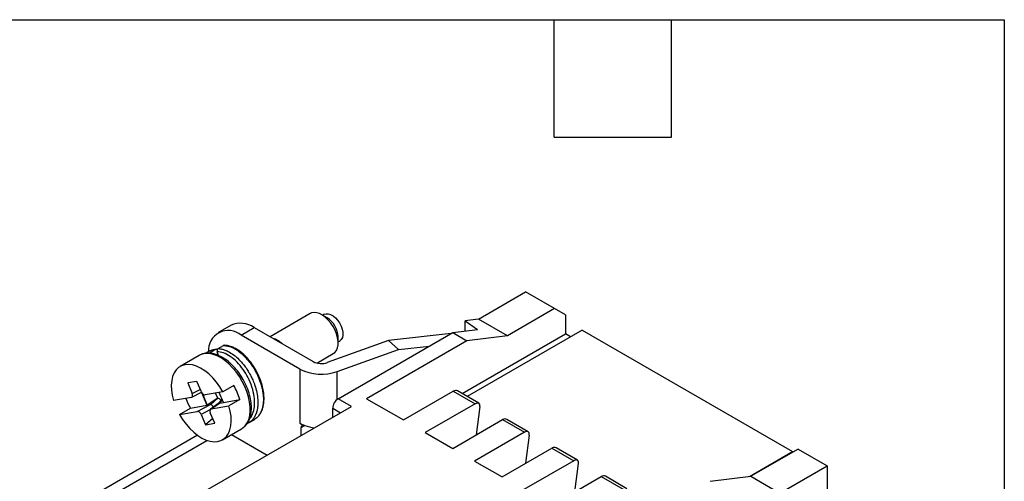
# Model space of a CAD drawing. Header units: millimetres. Extents: x 6 to 273, y 6 to 210.
# Tile 8 of 8: x 209 to 273, y 180 to 210. Entities that reach past the tile are written whole.
import ezdxf

# ---------------------------------------------------------------- set-up
doc = ezdxf.new("R2010")
doc.units = ezdxf.units.MM
doc.linetypes.add('SLD-Solid', pattern=[0])
doc.layers.add('TEXT', color=140, linetype='SLD-Solid', lineweight=25)

msp = doc.modelspace()

# ---------------------------------------------------------------- linework, layer by layer
for p, q in [((238.926, 190.118), (241.985, 191.884)), ((243.87, 190.796), (241.985, 191.884)), ((228.005, 190.473), (225.398, 188.968)), ((228.921, 190.425), (228.816, 190.364)), ((243.87, 190.796), (240.811, 189.03)), ((244.581, 190.385), (243.87, 190.796)), ((229.109, 190.195), (228.755, 190.399)), ((238.926, 190.118), (238.064, 190.011)), ((238.064, 190.011), (238.855, 189.435)), ((238.064, 189.336), (238.064, 190.011)), ((240.811, 189.03), (238.926, 190.118)), ((244.581, 190.385), (244.581, 189.153)), ((222.869, 189.711), (222.02, 189.221)), ((223.52, 189.072), (224.369, 189.562)), ((224.369, 189.562), (228.19, 187.356)), ((229.821, 184.944), (237.254, 189.235)), ((237.16, 189.181), (233.096, 188.728)), ((237.254, 189.235), (238.855, 189.435)), ((237.254, 189.235), (238.179, 188.702)), ((237.865, 185.275), (244.581, 189.153)), ((245.65, 189.398), (238.186, 185.09)), ((244.903, 188.967), (244.581, 189.153)), ((245.65, 189.398), (259.304, 181.516)), ((227.341, 186.866), (223.52, 189.072)), ((233.096, 188.728), (229.117, 187.295)), ((229.816, 188.562), (229.816, 188.97)), ((229.816, 188.632), (229.921, 188.693)), ((238.179, 188.702), (231.67, 184.944)), ((233.096, 188.728), (233.731, 188.141)), ((240.811, 189.03), (238.179, 188.702)), ((221.501, 188.045), (221.247, 187.898)), ((221.298, 187.902), (221.504, 187.95)), ((221.504, 187.95), (221.858, 188.154)), ((221.899, 188.167), (221.516, 188.053)), ((222.058, 187.748), (221.969, 188)), ((222.027, 188.198), (222.381, 188.402)), ((228.44, 187.261), (229.505, 187.875)), ((229.753, 186.707), (233.731, 188.141)), ((233.731, 188.141), (235.747, 188.365)), ((220.798, 187.756), (219.561, 187.042)), ((227.341, 186.866), (227.341, 183.355)), ((229.753, 184.897), (229.753, 186.707)), ((220.651, 186.073), (220.059, 185.968)), ((220.059, 185.968), (220.349, 185.288)), ((220.941, 185.393), (220.651, 186.073)), ((220.319, 185.043), (220.955, 185.363)), ((220.349, 185.288), (220.874, 185.552)), ((220.946, 185.359), (221.303, 184.521)), ((220.987, 185.312), (221.319, 184.535)), ((222.343, 185.397), (221.191, 185.193)), ((222.012, 184.973), (221.867, 185.313)), ((222.369, 184.709), (222.094, 185.353)), ((223.05, 185.806), (222.343, 185.397)), ((234.053, 183.568), (237.29, 185.437)), ((237.29, 185.437), (238.713, 184.616)), ((238.95, 184.649), (237.556, 185.454)), ((220.293, 185.034), (219.141, 184.83)), ((222.012, 184.973), (221.319, 184.535)), ((221.554, 184.564), (222.013, 184.973)), ((221.578, 184.286), (222.127, 184.667)), ((222.013, 184.973), (222.012, 184.973)), ((222.275, 184.93), (222.063, 184.633)), ((222.286, 184.903), (222.115, 184.663)), ((222.127, 184.667), (222.369, 184.709)), ((222.369, 184.709), (223.437, 184.899)), ((223.437, 184.899), (222.73, 184.49)), ((230.692, 184.441), (229.821, 184.944)), ((231.67, 184.944), (234.053, 183.568)), ((219.528, 183.923), (220.235, 184.332)), ((219.528, 183.923), (220.68, 184.127)), ((220.235, 184.332), (221.303, 184.521)), ((220.52, 178.569), (230.692, 184.441)), ((220.68, 184.127), (221.545, 184.564)), ((221.502, 184.216), (220.93, 183.928)), ((221.303, 184.521), (221.545, 184.564)), ((221.319, 184.535), (221.303, 184.521)), ((221.812, 183.352), (221.522, 184.033)), ((222.083, 184.647), (221.542, 184.272)), ((221.578, 184.286), (222.73, 184.49)), ((229.465, 183.733), (229.465, 184.328)), ((229.465, 184.328), (229.981, 184.03)), ((238.713, 184.616), (235.476, 182.747)), ((239.019, 184.439), (238.784, 182.603)), ((220.93, 183.928), (221.22, 183.248)), ((221.681, 183.659), (221.22, 183.248)), ((224.002, 183.386), (223.946, 183.35)), ((224.009, 183.373), (224.363, 183.578)), ((237.254, 181.721), (240.491, 183.589)), ((240.491, 183.589), (241.914, 182.768)), ((242.151, 182.801), (240.757, 183.606)), ((221.22, 183.248), (221.812, 183.352)), ((222.31, 182.279), (223.548, 182.993)), ((223.548, 182.993), (223.58, 183.013)), ((223.919, 183.333), (224.009, 183.373)), ((223.946, 183.35), (223.919, 183.333)), ((227.341, 183.355), (227.622, 183.194)), ((227.409, 183.071), (227.65, 183.21)), ((227.409, 182.546), (227.409, 183.071)), ((227.622, 183.194), (227.65, 183.21)), ((228.258, 183.058), (228.258, 183.036)), ((235.476, 182.747), (237.254, 181.721)), ((241.914, 182.768), (238.677, 180.899)), ((220.694, 182.572), (210.747, 176.83)), ((211.752, 176.73), (221.303, 182.243)), ((222.896, 182.617), (225.214, 181.279)), ((242.22, 182.591), (241.985, 180.756)), ((240.455, 179.873), (243.692, 181.741)), ((243.692, 181.741), (245.115, 180.92)), ((245.352, 180.953), (243.958, 181.758)), ((256.508, 179.902), (259.304, 181.516)), ((259.662, 181.679), (256.603, 179.913)), ((259.304, 181.516), (259.32, 181.482)), ((259.662, 181.679), (261.547, 180.591)), ((238.677, 180.899), (240.455, 179.873)), ((245.115, 180.92), (241.878, 179.051)), ((245.186, 178.908), (245.421, 180.743)), ((258.488, 178.825), (261.547, 180.591)), ((261.547, 180.591), (261.547, 177.962)), ((243.657, 178.025), (246.893, 179.893)), ((246.893, 179.893), (248.316, 179.072)), ((248.553, 179.105), (247.159, 179.91)), ((253.971, 179.585), (256.603, 179.913)), ((256.603, 179.913), (258.488, 178.825))]:
    msp.add_line(p, q)
at = {"flags": 128}
for points in [[(229.505, 187.875), (229.61, 187.956), (229.708, 188.087), (229.776, 188.253), (229.811, 188.449), (229.812, 188.668), (229.779, 188.904), (229.713, 189.148), (229.616, 189.393), (229.492, 189.63), (229.343, 189.854), (229.176, 190.055), (228.996, 190.228), (228.808, 190.367), (228.618, 190.468), (228.432, 190.527), (228.257, 190.543), (228.098, 190.515), (228.005, 190.473)], [(228.921, 190.425), (229.034, 190.466), (229.175, 190.466), (229.329, 190.421), (229.488, 190.333), (229.643, 190.206), (229.786, 190.047), (229.912, 189.863), (230.013, 189.664)], [(230.013, 189.664), (230.084, 189.459), (230.122, 189.26), (230.125, 189.075), (230.092, 188.915), (230.026, 188.787), (229.93, 188.698), (229.921, 188.693)], [(223.58, 183.013), (223.629, 183.046), (223.788, 183.191), (223.918, 183.376), (224.017, 183.596), (224.083, 183.848), (224.114, 184.128), (224.112, 184.429), (224.074, 184.747), (224.003, 185.077), (223.899, 185.412), (223.764, 185.746), (223.601, 186.074), (223.413, 186.389), (223.202, 186.686), (222.973, 186.96), (222.729, 187.205), (222.476, 187.418), (222.217, 187.594), (221.958, 187.731), (221.702, 187.825), (221.455, 187.876), (221.221, 187.882), (221.003, 187.844), (220.823, 187.77)], [(220.823, 187.77), (220.806, 187.761), (220.798, 187.756)], [(222.343, 185.397), (222.144, 185.722), (221.921, 186.027), (221.68, 186.305), (221.424, 186.552), (221.159, 186.762), (220.89, 186.932), (220.621, 187.058), (220.359, 187.138), (220.107, 187.17), (219.872, 187.154), (219.657, 187.09), (219.467, 186.98), (219.304, 186.824), (219.174, 186.628), (219.077, 186.393), (219.016, 186.125), (218.991, 185.829), (219.005, 185.51), (219.055, 185.175), (219.141, 184.83)], [(219.528, 183.923), (219.727, 183.598), (219.95, 183.294), (220.191, 183.016), (220.447, 182.769), (220.712, 182.559), (220.981, 182.389), (221.25, 182.263), (221.512, 182.183), (221.764, 182.151), (221.999, 182.166), (222.214, 182.23), (222.404, 182.341), (222.567, 182.496), (222.697, 182.693), (222.794, 182.928), (222.855, 183.196), (222.88, 183.492), (222.866, 183.811), (222.816, 184.146), (222.73, 184.49)]]:
    msp.add_lwpolyline(points, dxfattribs=at)
for centre, radius, start, end in [((223.489, 188.328), 1.516, 54.53278, 114.15676), ((228.288, 188.905), 1.529, 2.45234, 57.54228), ((222.692, 188.079), 1.293, 50.17523, 184.03387), ((225.22, 187.533), 1.381, 44.64293, 75.36245), ((228.725, 188.403), 1.175, 242.93651, 289.51781), ((228.732, 189.588), 3.056, 242.93651, 289.51781), ((219.097, 183.584), 4.535, 16.8563, 29.33779), ((224.276, 186.595), 4.631, 200.52885, 209.26354), ((230.237, 184.293), 0.773, 122.60548, 177.39452), ((228.395, 185.197), 2.122, 240.22415, 249.44864), ((227.539, 183.092), 0.131, 50.79671, 189.21404), ((228.652, 185.914), 2.883, 249.6659, 262.7531)]:
    msp.add_arc(centre, radius, start, end)
for centre, major_axis, ratio, start_param, end_param in [((221.095, 185.42), (-0.128, 0.215), 0.595885, 1.34945, 2.920246), ((237.339, 184.998), (0.19, 0.469), 0.649816, 6.193125, 6.978442), ((220.196, 185.261), (-0.128, 0.215), 0.595885, 2.920246, 4.491042), ((222.103, 184.736), (-0.115, 0.228), 0.590805, 4.895159, 6.107239), ((222.241, 184.452), (-0.177, 0.179), 0.733095, 5.960413, 6.156237), ((221.712, 184.085), (0.434, 0.578), 0.148801, 0.157842, 0.224879), ((238.664, 184.233), (0.297, 0.409), 0.493605, 5.549773, 7.120569), ((220.776, 183.901), (-0.128, 0.215), 0.595885, 4.491042, 6.061839), ((221.675, 184.06), (-0.128, 0.215), 0.595885, 6.061839, 7.632635), ((220.834, 183.93), (0.725, 0.631), 0.08412, 0.072103, 0.139141), ((221.671, 184.351), (-0.142, 0.208), 0.324559, 4.747019, 5.993713), ((240.54, 183.15), (0.19, 0.469), 0.649816, 6.193125, 6.978442), ((241.865, 182.385), (0.297, 0.409), 0.493605, 5.549773, 7.120569), ((243.741, 181.302), (0.19, 0.469), 0.649816, 6.193125, 6.978442), ((245.066, 180.537), (0.297, 0.409), 0.493605, 5.549773, 7.120569), ((246.942, 179.454), (0.19, 0.469), 0.649816, 6.193125, 6.978442)]:
    msp.add_ellipse(centre, major_axis=major_axis, ratio=ratio, start_param=start_param, end_param=end_param)
for points, knots in [([(223.583, 183.02), (223.649, 183.065), (223.775, 183.152), (223.91, 183.321), (224.002, 183.476), (224.083, 183.657), (224.158, 183.906), (224.2, 184.268), (224.18, 184.701), (224.086, 185.184), (223.914, 185.69), (223.672, 186.187), (223.374, 186.647), (223.038, 187.05), (222.682, 187.38), (222.327, 187.628), (221.99, 187.793), (221.731, 187.87), (221.532, 187.901), (221.378, 187.91), (221.202, 187.898), (221.013, 187.86), (220.891, 187.8), (220.829, 187.77)], [0, 0, 0, 0, 0.04221, 0.08204, 0.111578, 0.133078, 0.180699, 0.236319, 0.296512, 0.360969, 0.427731, 0.493732, 0.559032, 0.623713, 0.686129, 0.745145, 0.800782, 0.850498, 0.872473, 0.899576, 0.927214, 0.962666, 1, 1, 1, 1]), ([(221.46, 187.902), (221.467, 187.913), (221.479, 187.933), (221.496, 187.945), (221.504, 187.95)], [0, 0, 0, 0, 0.5619091, 1, 1, 1, 1]), ([(221.501, 188.044), (221.505, 188.047), (221.536, 188.067), (221.598, 188.094), (221.686, 188.125), (221.772, 188.144), (221.83, 188.151), (221.858, 188.154)], [0, 0, 0, 0, 0.036983, 0.302789, 0.551895, 0.784299, 1, 1, 1, 1]), ([(221.858, 188.154), (221.87, 188.159), (221.895, 188.17), (221.936, 188.164), (221.964, 188.152), (221.975, 188.139), (221.976, 188.138)], [0, 0, 0, 0, 0.321427, 0.642854, 0.964282, 1, 1, 1, 1]), ([(222.027, 188.198), (222.002, 188.184), (221.978, 188.153), (221.955, 188.076), (221.958, 188.032), (221.969, 188)], [0, 0, 0, 0, 0.5, 0.5, 1, 1, 1, 1]), ([(224.074, 183.656), (224.083, 183.664), (224.197, 183.755), (224.32, 184.057), (224.417, 184.536), (224.388, 185.101), (224.246, 185.708), (223.996, 186.312), (223.659, 186.864), (223.26, 187.34), (222.822, 187.708), (222.374, 187.951), (222.103, 187.984), (221.969, 188)], [0, 0, 0, 0, 0.008559, 0.109392, 0.206847, 0.304303, 0.405136, 0.505969, 0.603424, 0.700879, 0.801712, 0.902545, 1, 1, 1, 1]), ([(222.027, 188.198), (222.088, 188.194), (222.218, 188.186), (222.439, 188.128), (222.716, 188.009), (223.04, 187.804), (223.309, 187.569), (223.491, 187.379), (223.595, 187.262), (223.696, 187.138), (223.794, 187.009), (223.888, 186.875), (223.972, 186.746), (224.06, 186.6), (224.138, 186.459), (224.214, 186.305), (224.281, 186.16), (224.35, 185.994), (224.45, 185.719), (224.553, 185.341), (224.602, 184.992), (224.613, 184.763), (224.613, 184.64), (224.608, 184.521), (224.597, 184.405), (224.581, 184.293), (224.559, 184.185), (224.54, 184.114), (224.524, 184.061), (224.503, 183.995), (224.467, 183.904), (224.415, 183.798), (224.356, 183.7), (224.278, 183.596), (224.168, 183.475), (224.064, 183.419), (224.002, 183.386)], [0, 0, 0, 0, 0.0393979, 0.0844306, 0.1350953, 0.2043729, 0.2736506, 0.295877, 0.3181026, 0.3403274, 0.3625514, 0.3847748, 0.4069974, 0.424443, 0.4531435, 0.4717184, 0.4931074, 0.5173103, 0.5443265, 0.6119627, 0.6795963, 0.6989467, 0.718297, 0.7376471, 0.756997, 0.7763467, 0.7956962, 0.8150455, 0.8164165, 0.8263623, 0.8532285, 0.8724957, 0.89565, 0.9226908, 0.9536171, 1, 1, 1, 1]), ([(222.428, 188.413), (222.42, 188.413), (222.404, 188.414), (222.389, 188.406), (222.381, 188.402)], [0, 0, 0, 0, 0.468363, 1, 1, 1, 1]), ([(222.381, 188.402), (222.476, 188.394), (222.686, 188.376), (222.914, 188.283), (223.039, 188.219), (223.039, 188.219), (223.039, 188.219), (223.039, 188.219), (223.039, 188.219), (223.04, 188.219), (223.04, 188.219), (223.041, 188.218), (223.042, 188.217), (223.045, 188.216), (223.055, 188.211), (223.087, 188.194), (223.153, 188.157), (223.261, 188.09), (223.41, 187.985), (223.562, 187.86), (223.676, 187.754), (223.762, 187.669), (223.846, 187.582), (223.952, 187.462), (224.055, 187.337), (224.154, 187.205), (224.249, 187.069), (224.4, 186.834), (224.589, 186.486), (224.745, 186.098), (224.837, 185.8), (224.886, 185.604), (224.918, 185.438), (224.939, 185.303), (224.952, 185.186), (224.963, 185.056), (224.968, 184.905), (224.964, 184.74), (224.948, 184.58), (224.922, 184.429), (224.896, 184.326), (224.877, 184.263), (224.868, 184.235), (224.844, 184.167), (224.793, 184.044), (224.691, 183.869), (224.561, 183.721), (224.443, 183.624), (224.381, 183.59), (224.362, 183.58)], [0, 0, 0, 0, 0.061166, 0.134971, 0.134975, 0.134978, 0.134983, 0.134993, 0.135011, 0.135043, 0.135103, 0.13522, 0.135455, 0.135964, 0.137154, 0.141198, 0.154871, 0.175988, 0.204548, 0.243117, 0.266526, 0.273705, 0.296258, 0.318812, 0.341366, 0.363921, 0.386476, 0.409031, 0.476606, 0.544184, 0.576754, 0.605124, 0.629292, 0.649257, 0.665018, 0.681945, 0.708565, 0.735185, 0.761806, 0.788427, 0.81505, 0.819137, 0.824581, 0.831381, 0.859916, 0.900648, 0.953563, 0.985315, 1, 1, 1, 1]), ([(224.699, 183.893), (224.741, 183.949), (224.839, 184.08), (224.932, 184.333), (224.997, 184.631), (225.017, 184.959), (224.995, 185.326), (224.922, 185.723), (224.802, 186.124), (224.643, 186.512), (224.451, 186.877), (224.232, 187.212), (224.019, 187.481), (223.823, 187.693), (223.636, 187.87), (223.435, 188.032), (223.211, 188.179), (222.969, 188.301), (222.7, 188.394), (222.521, 188.408), (222.428, 188.415)], [0, 0, 0, 0, 0.045213, 0.106489, 0.162638, 0.219618, 0.282689, 0.348123, 0.412378, 0.474996, 0.536559, 0.596451, 0.655349, 0.694768, 0.73421, 0.782039, 0.826542, 0.878169, 0.936325, 1, 1, 1, 1])]:
    msp.add_open_spline(points, degree=3, knots=knots)
at = {"layer": 'TEXT'}
for p, q in [((6.35, 209.55), (273.05, 209.55)), ((243.84, 201.93), (243.84, 209.55)), ((251.46, 201.93), (251.46, 209.55)), ((273.05, 209.55), (273.05, 6.35)), ((243.84, 201.93), (251.46, 201.93))]:
    msp.add_line(p, q, dxfattribs=at)

doc.saveas('drawing.dxf')
